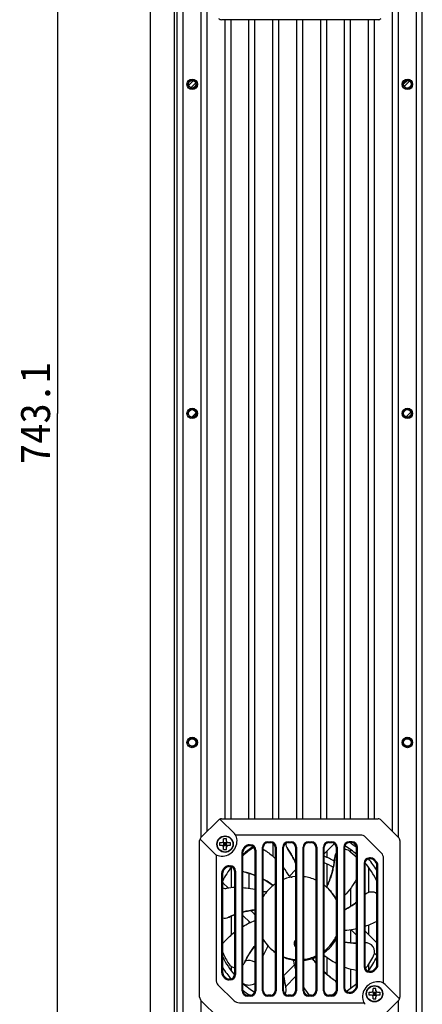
# Model space of a CAD drawing. Header units: millimetres. Extents: x 79 to 348, y 78 to 381.
# Tile 23 of 50: x 174 to 214, y 130 to 229. Entities that reach past the tile are written whole.
import ezdxf
from ezdxf.enums import TextEntityAlignment as Align

# ---------------------------------------------------------------- set-up
doc = ezdxf.new("R2010")
doc.units = ezdxf.units.MM
doc.header["$LTSCALE"] = 32.67
doc.layers.get('0').update_dxf_attribs({"linetype": 'CONTINUOUS'})
doc.layers.add('00_COMPONENTS', color=7, linetype='CONTINUOUS')
doc.layers.add('51__DRAFT_DIMS', color=7, linetype='CONTINUOUS')
doc.styles.get("Standard").update_dxf_attribs({"font": 'simfang.ttf'})
doc.dimstyles.new('DIMSTYLE_5', dxfattribs={"dimtxt": 3, "dimasz": 3, "dimexe": 2.5, "dimexo": 0.5, "dimgap": 0.75, "dimtad": 1, "dimdec": 1, "dimlfac": 3.333333, "dimdsep": 46, "dimtxsty": 'STANDARD', "dimblk": '_FILLED', "dimblk1": '_FILLED', "dimblk2": '_FILLED', "dimcen": 0.09, "dimclrt": 3, "dimazin": 2, "dimtp": 0.8, "dimtm": 0.8, "dimtfac": 1, "dimtdec": 1, "dimtofl": 0, "dimtmove": 0, "dimatfit": 3, "dimldrblk": '_FILLED', "dimfxl": 1, "dimtolj": 1, "dimarcsym": 0})

# ---------------------------------------------------------------- blocks, each defined once
blk = doc.blocks.new('_FILLED')
at = {"color": 0, "linetype": 'ByBlock'}
blk.add_solid([(0, 0), (-1, 0.167), (-1, -0.167)], dxfattribs=at)
blk = doc.blocks.new('*D7')
at = {"layer": '51__DRAFT_DIMS', "color": 4}
for p, q in [((188.722, 300.498), (175.009, 300.498)), ((177.509, 300.498), (177.509, 189.031)), ((177.509, 77.565), (177.509, 189.031)), ((188.722, 77.565), (175.009, 77.565))]:
    blk.add_line(p, q, dxfattribs=at)
at = {"layer": '51__DRAFT_DIMS', "color": 4, "xscale": 3, "yscale": 3, "zscale": 3}
for p, rotation in [((177.509, 300.498), 90), ((177.509, 77.565), 270)]:
    blk.add_blockref('_FILLED', p, dxfattribs=dict(at, rotation=rotation))
at = {"layer": '51__DRAFT_DIMS', "color": 3}
blk.add_text('743.1', height=3, rotation=90, dxfattribs=at).set_placement((176.759, 189.031), align=Align.CENTER)

msp = doc.modelspace()

# ---------------------------------------------------------------- linework, layer by layer
at = {"layer": '00_COMPONENTS', "color": 7}
for p, q in [((186.8219, 77.5648), (186.8219, 300.4978)), ((189.2219, 300.4978), (189.2219, 77.5648)), ((189.5219, 85.9648), (189.5219, 292.0978)), ((190.1219, 85.9648), (190.1219, 292.0978)), ((213.5219, 85.9648), (213.5219, 292.0978)), ((214.1219, 85.9648), (214.1219, 292.0978)), ((191.9219, 146.5213), (191.9219, 230.3713)), ((211.7219, 146.5213), (211.7219, 230.3713)), ((192.5219, 147.1213), (192.5219, 229.7713)), ((211.1219, 147.1213), (211.1219, 229.7713)), ((209.6755, 228.5113), (193.9683, 228.5113)), ((194.3219, 148.3813), (194.3219, 228.5113)), ((194.9219, 148.3813), (194.9219, 228.5113)), ((196.7219, 148.3813), (196.7219, 228.5113)), ((197.3219, 148.3813), (197.3219, 228.5113)), ((199.1219, 148.3813), (199.1219, 228.5113)), ((199.7219, 148.3813), (199.7219, 228.5113)), ((201.5219, 148.3813), (201.5219, 228.5113)), ((202.1219, 148.3813), (202.1219, 228.5113)), ((203.9219, 148.3813), (203.9219, 228.5113)), ((204.5219, 148.3813), (204.5219, 228.5113)), ((206.3219, 148.3813), (206.3219, 228.5113)), ((206.9219, 148.3813), (206.9219, 228.5113)), ((208.7219, 148.3813), (208.7219, 228.5113)), ((209.3219, 148.3813), (209.3219, 228.5113)), ((193.6501, 148.2495), (191.9037, 146.5031)), ((195.2533, 146.8922), (193.8316, 148.3139)), ((193.9683, 148.3813), (209.6755, 148.3813)), ((209.9937, 148.2495), (211.7401, 146.5031)), ((191.7719, 130.4777), (191.7719, 146.1849)), ((191.8393, 146.3216), (193.2609, 144.8999)), ((194.1719, 146.1313), (194.1719, 146.3514)), ((194.4719, 146.1313), (194.4719, 146.3514)), ((207.8768, 146.7313), (195.381, 146.7313)), ((210.0341, 144.9268), (208.4174, 146.5434)), ((211.8719, 146.1849), (211.8719, 130.4777)), ((193.8018, 145.9813), (194.0219, 145.9813)), ((194.0219, 145.6813), (193.8018, 145.6813)), ((194.128, 146.0252), (194.5158, 145.6373)), ((194.128, 145.6373), (194.5158, 146.0252)), ((194.1719, 145.9813), (194.1719, 145.6813)), ((194.1719, 145.9813), (194.4719, 145.9813)), ((194.1719, 145.8313), (194.4719, 145.8313)), ((194.1719, 145.6813), (194.4719, 145.6813)), ((194.1719, 145.3111), (194.1719, 145.5313)), ((194.3219, 145.6813), (194.3219, 145.9813)), ((194.4719, 145.9813), (194.4719, 145.6813)), ((194.4719, 145.3111), (194.4719, 145.5313)), ((194.6219, 145.9813), (194.842, 145.9813)), ((194.842, 145.6813), (194.6219, 145.6813)), ((196.1901, 145.4267), (196.3765, 145.6131)), ((196.2537, 145.3631), (196.4401, 145.5495)), ((196.7219, 145.2866), (196.7219, 145.1638)), ((196.7583, 145.7713), (196.8719, 145.7713)), ((196.7583, 145.6813), (196.8719, 145.6813)), ((197.3219, 145.2313), (197.3219, 131.1313)), ((197.4119, 145.2313), (197.4119, 131.1313)), ((198.0719, 131.1313), (198.0719, 145.5313)), ((198.1619, 131.1313), (198.1619, 145.5313)), ((198.6119, 146.0713), (198.9119, 146.0713)), ((198.6119, 145.9813), (198.9119, 145.9813)), ((199.1219, 145.9292), (199.1219, 144.6139)), ((199.3619, 145.5313), (199.3619, 131.1313)), ((199.4519, 145.5313), (199.4519, 131.1313)), ((200.1119, 131.1313), (200.1119, 145.5313)), ((200.2019, 131.1313), (200.2019, 145.5313)), ((200.6519, 146.0713), (200.9519, 146.0713)), ((200.6519, 145.9813), (200.9519, 145.9813)), ((201.4019, 145.5313), (201.4019, 131.1313)), ((201.4919, 145.5313), (201.4919, 131.1313)), ((202.1519, 131.1313), (202.1519, 145.5313)), ((202.2419, 131.1313), (202.2419, 145.5313)), ((202.6919, 146.0713), (202.9919, 146.0713)), ((202.6919, 145.9813), (202.9919, 145.9813)), ((203.4419, 145.5313), (203.4419, 131.1313)), ((203.5319, 145.5313), (203.5319, 131.1313)), ((204.1919, 131.1313), (204.1919, 145.5313)), ((205.3059, 145.8882), (204.2819, 144.8642)), ((204.2819, 131.1313), (204.2819, 145.5313)), ((204.7319, 146.0713), (205.0319, 146.0713)), ((204.7319, 145.9813), (205.0319, 145.9813)), ((205.4819, 145.5313), (205.4819, 131.1313)), ((205.5719, 145.5313), (205.5719, 131.1313)), ((206.2319, 145.5313), (206.2319, 131.4313)), ((206.3219, 145.5313), (206.3219, 131.4313)), ((207.0719, 146.0713), (206.7719, 146.0713)), ((207.0719, 145.9813), (206.7719, 145.9813)), ((206.9219, 145.2866), (206.9219, 145.027)), ((207.5219, 131.6177), (207.5219, 145.5313)), ((207.6119, 131.6177), (207.6119, 145.5313)), ((193.4219, 144.7721), (193.4219, 132.2764)), ((196.0319, 131.1313), (196.0319, 145.0449)), ((196.1219, 131.1313), (196.1219, 145.0449)), ((204.5219, 145.1042), (204.5219, 144.5176)), ((208.9255, 144.4513), (208.8119, 144.4513)), ((208.9255, 144.3613), (208.8119, 144.3613)), ((209.4301, 144.0431), (209.2437, 144.2295)), ((209.4937, 144.1067), (209.3073, 144.2931)), ((210.2219, 131.8904), (210.2219, 144.3861)), ((194.1501, 143.3267), (194.3365, 143.5131)), ((194.2137, 143.2631), (194.4001, 143.4495)), ((194.7183, 143.6713), (194.8319, 143.6713)), ((194.7183, 143.5813), (194.8319, 143.5813)), ((194.9219, 143.506), (194.9219, 141.4563)), ((200.7801, 142.6353), (201.4019, 143.257)), ((204.5219, 143.8567), (204.5219, 141.5574)), ((208.2719, 143.9113), (208.2719, 133.5313)), ((208.3619, 143.9113), (208.3619, 133.5313)), ((208.7219, 143.506), (208.7219, 140.9782)), ((209.5619, 133.7177), (209.5619, 143.7249)), ((209.6519, 133.7177), (209.6519, 143.7249)), ((193.9919, 132.9377), (193.9919, 142.9449)), ((194.0819, 132.9377), (194.0819, 142.9449)), ((195.2819, 143.1313), (195.2819, 132.7513)), ((195.3719, 143.1313), (195.3719, 132.7513)), ((196.7219, 142.917), (196.7219, 141.4124)), ((194.1121, 141.9681), (194.653, 141.4272)), ((199.1219, 141.7184), (199.1219, 141.6734)), ((199.1439, 141.6912), (199.1433, 141.6906)), ((199.1448, 141.702), (199.1457, 141.7016)), ((199.1462, 141.6997), (199.1456, 141.7015)), ((199.1462, 141.6997), (199.1463, 141.6994)), ((199.1463, 141.6994), (199.1466, 141.698)), ((199.1565, 141.7011), (199.1483, 141.7069)), ((199.1565, 141.7011), (199.1484, 141.707)), ((199.1512, 141.7008), (199.1565, 141.7011)), ((204.497, 141.5437), (204.4968, 141.5439)), ((204.4999, 141.5411), (204.4968, 141.5439)), ((204.498, 141.5429), (204.497, 141.5437)), ((204.4999, 141.5411), (204.5025, 141.5388)), ((204.5035, 141.5399), (204.5068, 141.5387)), ((204.509, 141.533), (204.5071, 141.5347)), ((204.5096, 141.5324), (204.509, 141.533)), ((204.5106, 141.5316), (204.5096, 141.5324)), ((204.5112, 141.5311), (204.5106, 141.5316)), ((204.5118, 141.5306), (204.5112, 141.5311)), ((204.5129, 141.5295), (204.5118, 141.5306)), ((204.5138, 141.5288), (204.5129, 141.5295)), ((204.5145, 141.5281), (204.5138, 141.5288)), ((204.5189, 141.5242), (204.5145, 141.5281)), ((204.5146, 141.528), (204.5207, 141.5408)), ((204.5146, 141.528), (204.5207, 141.5408)), ((206.9219, 141.3893), (206.9219, 139.5862)), ((208.3947, 140.7679), (208.3619, 140.7352)), ((194.9219, 138.6094), (194.9219, 136.7062)), ((196.8403, 137.9671), (196.1219, 138.6855)), ((196.8951, 139.1851), (197.2043, 138.8759)), ((196.7219, 138.0855), (196.7219, 137.9101)), ((208.7219, 137.7058), (208.7219, 136.777)), ((206.9219, 137.2278), (206.9219, 135.9281)), ((207.5219, 136.7042), (206.9884, 137.2378)), ((208.3619, 137.137), (209.5619, 135.937)), ((201.3539, 136.0626), (201.35, 135.7398)), ((201.4019, 136.062), (201.3539, 136.0626)), ((205.2746, 136.2213), (205.2882, 136.2176)), ((205.2746, 136.2213), (205.2882, 136.2175)), ((203.0314, 134.4593), (203.0395, 134.4476)), ((203.0314, 134.4593), (203.0394, 134.4476)), ((203.2035, 134.3672), (203.1438, 134.3074)), ((204.5219, 134.4476), (204.5219, 132.7926)), ((209.5317, 134.6944), (209.3171, 134.909)), ((194.9219, 133.5914), (194.9219, 133.1565)), ((200.2039, 132.6404), (201.2772, 133.7137)), ((208.7219, 133.7628), (208.7219, 133.1565)), ((209.2437, 133.2131), (209.4301, 133.3995)), ((209.3073, 133.1494), (209.4937, 133.3358)), ((194.3365, 132.3694), (194.1501, 132.5558)), ((194.4001, 132.4331), (194.2137, 132.6195)), ((201.4019, 132.5655), (200.4085, 131.5722)), ((206.9219, 133.2888), (206.9219, 131.376)), ((208.8119, 133.0813), (208.9255, 133.0813)), ((208.8119, 132.9913), (208.9255, 132.9913)), ((193.6097, 131.7358), (195.2264, 130.1191)), ((194.8319, 132.3013), (194.7183, 132.3013)), ((194.8319, 132.2113), (194.7183, 132.2113)), ((209.1719, 131.1313), (209.1719, 131.3514)), ((209.4719, 131.1313), (209.4719, 131.3514)), ((211.8045, 130.341), (210.3829, 131.7626)), ((196.8719, 130.6813), (196.5719, 130.6813)), ((196.8719, 130.5913), (196.5719, 130.5913)), ((198.9119, 130.6813), (198.6119, 130.6813)), ((198.9119, 130.5913), (198.6119, 130.5913)), ((200.9519, 130.6813), (200.6519, 130.6813)), ((200.9519, 130.5913), (200.6519, 130.5913)), ((202.9919, 130.6813), (202.6919, 130.6813)), ((202.9919, 130.5913), (202.6919, 130.5913)), ((205.0319, 130.6813), (204.7319, 130.6813)), ((205.0319, 130.5913), (204.7319, 130.5913)), ((206.7719, 130.9813), (206.8855, 130.9813)), ((206.7719, 130.8913), (206.8855, 130.8913)), ((207.2037, 131.1131), (207.3901, 131.2995)), ((207.2673, 131.0494), (207.4537, 131.2358)), ((208.8018, 130.9813), (209.0219, 130.9813)), ((209.0219, 130.6813), (208.8018, 130.6813)), ((209.128, 131.0252), (209.5158, 130.6373)), ((209.128, 130.6373), (209.5158, 131.0252)), ((209.1719, 130.9813), (209.4719, 130.9813)), ((209.1719, 130.9813), (209.1719, 130.6813)), ((209.1719, 130.8313), (209.4719, 130.8313)), ((209.1719, 130.6813), (209.4719, 130.6813)), ((209.1719, 130.3111), (209.1719, 130.5313)), ((209.3219, 130.6813), (209.3219, 130.9813)), ((209.4719, 130.9813), (209.4719, 130.6813)), ((209.4719, 130.3111), (209.4719, 130.5313)), ((209.6219, 130.9813), (209.842, 130.9813)), ((209.842, 130.6813), (209.6219, 130.6813)), ((191.9037, 130.1595), (193.6501, 128.4131)), ((191.9219, 91.3648), (191.9219, 130.1413)), ((195.767, 129.9313), (208.2628, 129.9313)), ((209.9937, 128.4131), (211.7401, 130.1595)), ((211.7219, 91.3648), (211.7219, 130.1413))]:
    msp.add_line(p, q, dxfattribs=at)
at = {"layer": '00_COMPONENTS', "color": 4}
for p, q in [((190.5464, 221.8088), (191.2443, 222.5068)), ((190.7771, 221.5668), (191.4863, 222.2761)), ((212.1131, 221.9018), (212.7514, 222.54)), ((212.2028, 221.7151), (212.938, 222.4504)), ((190.8685, 188.5292), (191.524, 189.1847)), ((212.3789, 188.5659), (213.0873, 189.2742)), ((212.5963, 188.5069), (213.1462, 189.0569)), ((212.1001, 156.0891), (212.564, 156.5531)), ((194.2818, 146.6161), (194.3219, 146.6563)), ((193.4969, 145.8313), (193.537, 145.8714))]:
    msp.add_line(p, q, dxfattribs=at)
at = {"layer": '00_COMPONENTS', "color": 7}
for points in [[(200.5788, 145.3902), (200.6132, 145.3411), (200.6823, 145.2403), (200.7498, 145.1385), (200.8158, 145.0358), (200.8803, 144.9322), (200.9433, 144.8276), (201.0047, 144.7221), (201.0645, 144.6158), (201.1228, 144.5086), (201.1796, 144.4006), (201.2347, 144.2918), (201.2883, 144.1822), (201.3402, 144.0718), (201.3905, 143.9608), (201.4019, 143.9345)], [(205.3279, 144.5015), (205.3227, 144.4417), (205.3108, 144.3201), (205.2971, 144.1987), (205.2816, 144.0776), (205.2644, 143.9568), (205.2454, 143.8362), (205.2247, 143.7159), (205.2022, 143.596), (205.178, 143.4764), (205.152, 143.3572), (205.1243, 143.2384), (205.0949, 143.12), (205.0637, 143.0021), (205.0308, 142.8847), (204.9963, 142.7679), (204.96, 142.6516), (204.9221, 142.5359), (204.8825, 142.4209), (204.8413, 142.3066), (204.7984, 142.193), (204.7539, 142.0801), (204.7078, 141.9681), (204.6602, 141.8569), (204.6109, 141.7465), (204.5601, 141.637), (204.5152, 141.5434)], [(196.3695, 143.0184), (196.4274, 143.0029), (196.5451, 142.9701), (196.6623, 142.9355), (196.7789, 142.8992), (196.8949, 142.8613), (197.0103, 142.8217), (197.1252, 142.7804), (197.2394, 142.7374), (197.3219, 142.705)], [(198.1619, 142.3164), (198.2347, 142.2774), (198.3411, 142.2185), (198.4465, 142.158), (198.551, 142.0961), (198.6544, 142.0327), (198.7567, 141.9678), (198.858, 141.9016), (198.9581, 141.8339), (199.0571, 141.7649), (199.1448, 141.7019)], [(199.1466, 141.698), (199.1466, 141.6973), (199.1466, 141.6965), (199.1464, 141.6957), (199.1462, 141.6948), (199.1459, 141.694), (199.1455, 141.6933), (199.1451, 141.6925), (199.1445, 141.6918), (199.1439, 141.6912)], [(204.502, 141.5407), (204.5015, 141.5409), (204.5005, 141.5414), (204.4996, 141.5419), (204.4986, 141.5425), (204.498, 141.5429)], [(204.5152, 141.5434), (204.5152, 141.5434), (204.5151, 141.5433), (204.515, 141.5432), (204.5148, 141.543), (204.5146, 141.5427), (204.5143, 141.5425), (204.514, 141.5422), (204.5137, 141.5419), (204.5133, 141.5417), (204.5129, 141.5414), (204.5124, 141.5412), (204.5119, 141.5409), (204.5114, 141.5407), (204.5109, 141.5405), (204.5103, 141.5403), (204.5098, 141.5402), (204.5093, 141.5401), (204.5088, 141.54), (204.5083, 141.5399), (204.5078, 141.5399), (204.5073, 141.5399), (204.5068, 141.5399), (204.5063, 141.5399), (204.5058, 141.5399), (204.5054, 141.54), (204.5049, 141.54), (204.5045, 141.5401), (204.5041, 141.5402), (204.5037, 141.5402), (204.5034, 141.5403), (204.503, 141.5404), (204.5027, 141.5405), (204.5025, 141.5406), (204.5022, 141.5407), (204.502, 141.5407)], [(196.1219, 139.0222), (196.2182, 139.0469), (196.3367, 139.0754), (196.4556, 139.1021), (196.5747, 139.1271), (196.6941, 139.1503), (196.8137, 139.1718), (196.9335, 139.1915), (197.0535, 139.2094), (197.1736, 139.2255), (197.2937, 139.2398), (197.3219, 139.2427)], [(207.5219, 140.0026), (207.4268, 139.9313), (207.3282, 139.8595), (207.2285, 139.7892), (207.1279, 139.7204), (207.0263, 139.6531), (206.9238, 139.5873), (206.8204, 139.5231), (206.7161, 139.4605), (206.611, 139.3994), (206.5052, 139.3399), (206.3986, 139.2821), (206.3219, 139.2419)], [(194.6696, 138.4958), (194.7239, 138.5211), (194.8352, 138.5716), (194.9471, 138.6205), (195.0598, 138.6676), (195.173, 138.7131), (195.2819, 138.755)], [(196.2744, 133.9386), (196.2997, 133.9929), (196.3525, 134.1031), (196.4069, 134.2125), (196.4629, 134.321), (196.5204, 134.4287), (196.5795, 134.5355), (196.6401, 134.6414), (196.7022, 134.7464), (196.7659, 134.8505), (196.8311, 134.9536), (196.8977, 135.0558), (196.9659, 135.157), (197.0355, 135.2571), (197.1065, 135.3562), (197.179, 135.4542), (197.2528, 135.551), (197.3219, 135.639)], [(205.4819, 136.1709), (205.3898, 136.1954), (205.2899, 136.2234)], [(207.5219, 135.9022), (207.4305, 135.9032), (207.3086, 135.9063), (207.1867, 135.9112), (207.0649, 135.9179), (206.9432, 135.9263), (206.8216, 135.9365), (206.7003, 135.9485), (206.5792, 135.9622), (206.4584, 135.9777), (206.3379, 135.995), (206.3219, 135.9975)], [(203.4419, 133.9105), (203.3899, 133.976), (203.3159, 134.0719), (203.2434, 134.1688), (203.1724, 134.2666), (203.1043, 134.3635)], [(200.4331, 131.4791), (200.4176, 131.537), (200.3872, 131.6553), (200.3586, 131.7741), (200.3317, 131.8932), (200.3065, 132.0127), (200.2831, 132.1324), (200.2615, 132.2525), (200.2416, 132.3729), (200.2234, 132.4936), (200.2071, 132.6145), (200.2019, 132.6575)], [(205.1998, 132.2682), (205.1507, 132.3026), (205.0513, 132.3737), (204.9531, 132.4463), (204.8559, 132.5202), (204.7598, 132.5955), (204.6649, 132.6723), (204.5711, 132.7503), (204.4785, 132.8298), (204.3871, 132.9106), (204.2968, 132.9927), (204.2819, 133.0066)]]:
    msp.add_lwpolyline(points, dxfattribs=at)
for centre, radius in [((191.0219, 222.0313), 0.525), ((191.0219, 222.0313), 0.375), ((212.6219, 222.0313), 0.525), ((212.6219, 222.0313), 0.375), ((191.0219, 189.0313), 0.525), ((191.0219, 189.0313), 0.375), ((212.6219, 189.0313), 0.525), ((212.6219, 189.0313), 0.375), ((191.0219, 156.0313), 0.525), ((191.0219, 156.0313), 0.375), ((212.6219, 156.0313), 0.525), ((212.6219, 156.0313), 0.375), ((194.3219, 145.8313), 0.7875), ((209.3219, 130.8313), 0.7875)]:
    msp.add_circle(centre, radius, dxfattribs=at)
at = {"layer": '00_COMPONENTS', "color": 4}
for centre in [(194.3219, 145.8313), (209.3219, 130.8313)]:
    msp.add_circle(centre, 0.825, dxfattribs=at)
at = {"layer": '00_COMPONENTS', "color": 7}
for centre, radius, start, end in [((193.9683, 228.9613), 0.45, 225, 270), ((209.6755, 228.9613), 0.45, 270, 315), ((193.9683, 147.9313), 0.45, 90, 135), ((193.8528, 148.3351), 0.03, 105.957172, 225), ((209.6755, 147.9313), 0.45, 45, 90), ((192.2219, 146.1849), 0.45, 135, 180), ((191.8181, 146.3003), 0.03, 45, 164.042828), ((193.9944, 146.1588), 1.53, 261.138653, 8.861347), ((194.3219, 142.8617), 3.493, 87.538764, 92.461236), ((194.6169, 146.2558), 0.9, 8.861347, 45), ((211.4219, 146.1849), 0.45, 0, 45), ((194.0219, 146.1313), 0.15, 270, 360), ((194.0219, 145.5313), 0.15, 0, 90), ((194.3219, 148.8009), 3.493, 267.538764, 272.461236), ((194.6219, 146.1313), 0.15, 180, 270), ((194.6219, 145.5313), 0.15, 90, 180), ((196.5719, 145.0449), 0.54, 135, 180), ((201.8219, 138.3313), 8.625, 122.77672, 131.367538), ((201.7324, 138.4218), 8.4, 122.452552, 131.906937), ((196.5719, 145.0449), 0.45, 135, 180), ((196.7583, 145.2313), 0.54, 90, 135), ((196.7583, 145.2313), 0.45, 90, 135), ((196.8719, 145.2313), 0.54, 0, 90), ((196.8719, 145.2313), 0.45, 0, 90), ((198.6119, 145.5313), 0.54, 90, 180), ((198.6119, 145.5313), 0.45, 90, 180), ((198.9119, 145.5313), 0.54, 0, 90), ((198.9119, 145.5313), 0.45, 0, 90), ((200.6519, 145.5313), 0.54, 90, 180), ((200.6519, 145.5313), 0.45, 90, 180), ((201.314, 145.9101), 0.9, 179.801368, 215.2674), ((193.7207, 140.5404), 8.4001, 23.874313, 35.266418), ((200.9519, 145.5313), 0.54, 0, 90), ((200.9519, 145.5313), 0.45, 0, 90), ((202.6919, 145.5313), 0.54, 90, 180), ((202.6919, 145.5313), 0.45, 90, 180), ((202.9919, 145.5313), 0.54, 0, 90), ((202.9919, 145.5313), 0.45, 0, 90), ((204.7319, 145.5313), 0.54, 90, 180), ((204.7319, 145.5313), 0.45, 90, 180), ((205.0319, 145.5313), 0.54, 0, 90), ((205.0319, 145.5313), 0.45, 0, 90), ((206.7719, 145.5313), 0.54, 90, 180), ((206.7719, 145.5313), 0.45, 90, 180), ((206.2253, 144.4272), 0.9, 53.198152, 83.837351), ((201.8219, 138.3313), 8.625, 48.632462, 58.367057), ((201.8219, 138.3313), 9.15, 51.467863, 56.72719), ((207.0719, 145.5313), 0.54, 0, 90), ((207.0719, 145.5313), 0.45, 0, 90), ((204.597, 142.9674), 3.9559, 47.091333, 49.376493), ((207.3924, 145.9747), 0.15, 227.091434, 277.476841), ((193.8973, 145.5363), 0.9, 225, 261.138653), ((201.8219, 138.3313), 6.75, 59.106846, 68.626283), ((206.2253, 144.4272), 0.9, 145.69178, 175.2674), ((201.7324, 138.4218), 8.4, 46.431607, 53.198152), ((208.8119, 143.9113), 0.54, 90, 180), ((208.8119, 143.9113), 0.45, 90, 180), ((201.8219, 138.3313), 9.15, 32.22952, 41.13407), ((208.9255, 143.9113), 0.54, 45, 90), ((208.9255, 143.9113), 0.45, 45, 90), ((194.5319, 142.9449), 0.54, 135, 180), ((201.8219, 138.3313), 8.625, 142.669629, 153.817996), ((194.5319, 142.9449), 0.45, 135, 180), ((194.7183, 143.1313), 0.54, 90, 135), ((194.7183, 143.1313), 0.45, 90, 135), ((194.8319, 143.1313), 0.54, 0, 90), ((194.8319, 143.1313), 0.45, 0, 90), ((193.404, 138.1802), 8.6164, 31.241711, 37.912243), ((201.8219, 138.3313), 6.15, 56.909897, 66.42152), ((201.8219, 138.3313), 8.625, 26.182004, 40.668155), ((209.1119, 143.7249), 0.45, 0, 45), ((209.1119, 143.7249), 0.54, 0, 45), ((196.5985, 143.8892), 0.9, 238.023514, 255.2674), ((194.2328, 134.8933), 8.4018, 68.427326, 75.265858), ((194.2328, 134.8942), 8.401, 54.188828, 62.114926), ((201.7324, 138.4218), 4.17, 94.546407, 111.533312), ((201.7324, 138.4218), 4.17, 65.794767, 82.982995), ((194.2182, 142.0742), 0.15, 154.645263, 155.337478), ((194.2182, 142.0742), 0.15, 204.65961, 225), ((195.6257, 133.7017), 7.7864, 92.53096, 98.238732), ((201.7324, 138.4218), 4.17, 128.150317, 148.901319), ((201.7324, 138.4218), 4.17, 127.5439, 128.150317), ((201.7324, 138.4218), 4.17, 124.644231, 127.5439), ((201.7324, 138.4218), 4.17, 48.476502, 52.309582), ((201.7324, 138.4218), 4.17, 47.542217, 48.476502), ((204.5096, 141.5581), 0.0191, 228.473699, 228.971929), ((204.5093, 141.5578), 0.0188, 228.964829, 232.831221), ((201.7324, 138.4218), 4.17, 25.950183, 47.542217), ((201.7463, 138.436), 4.1501, 45.117079, 45.864787), ((201.8219, 138.3313), 4.17, 28.631186, 45.487092), ((195.4256, 132.6247), 8.8878, 71.275586, 72.068679), ((202.4311, 146.6761), 8.3951, 314.948849, 315.267465), ((209.0343, 140.1342), 0.9, 54.113111, 135.2674), ((198.2546, 130.9005), 8.3993, 96.375847, 104.709822), ((194.2852, 139.3101), 0.9, 256.942951, 295.2674), ((198.2547, 130.8999), 8.3998, 110.726789, 115.266402), ((197.4164, 139.0881), 0.3, 225, 251.631669), ((210.0314, 137.1723), 1.0373, 116.915079, 118.242037), ((201.7324, 138.4218), 4.17, 211.099105, 235.354771), ((201.8219, 138.3313), 4.17, 306.15284, 331.368789), ((201.7324, 138.4218), 4.17, 328.263205, 334.05167), ((203.9035, 130.4242), 8.4001, 141.585385, 155.266566), ((206.1309, 131.3173), 8.6445, 151.246587, 157.20087), ((201.8219, 138.3313), 4.17, 223.782124, 233.847143), ((201.7018, 135.872), 0.45, 131.806405, 228.193714), ((201.7324, 138.4218), 4.17, 307.691303, 328.259899), ((201.7324, 138.4218), 4.17, 328.259899, 328.263205), ((207.573, 144.3007), 8.3999, 254.216697, 255.584926), ((207.5731, 144.3019), 8.4012, 261.434541, 269.65053), ((208.4267, 135.04), 0.9, 333.198152, 94.13133), ((201.8219, 138.3313), 8.625, 206.182004, 220.668155), ((201.7324, 138.4218), 8.4, 204.386545, 213.198152), ((201.8219, 138.3313), 4.17, 247.138717, 264.219393), ((201.7324, 138.4218), 4.17, 248.46647, 265.453446), ((201.7324, 138.4218), 4.17, 277.017773, 294.20221), ((201.8219, 138.3313), 4.17, 275.780606, 292.861294), ((209.9871, 139.1723), 8.402, 214.216841, 218.82982), ((203.4157, 134.1551), 0.3, 112.98123, 135), ((201.7324, 138.4218), 8.4, 322.662881, 333.198152), ((201.8219, 138.3313), 8.625, 322.669629, 333.817996), ((209.4256, 134.5884), 0.15, 24.657384, 45), ((209.4256, 134.5884), 0.15, 334.553376, 335.341031), ((201.8219, 138.3313), 9.15, 212.229519, 221.13407), ((195.4566, 134.3153), 0.9, 213.198152, 258.808837), ((195.4566, 134.3153), 0.9, 317.668927, 335.2674), ((196.7219, 132.9313), 1.23, 60.80332, 107.436606), ((201.0651, 133.9258), 0.3, 74.148193, 78.263211), ((209.6769, 135.8086), 8.653, 191.248362, 196.996137), ((201.0651, 133.9258), 0.3, 315, 315.888814), ((208.8119, 133.5313), 0.54, 180, 270), ((208.8119, 133.5313), 0.45, 180, 270), ((209.1119, 133.7177), 0.45, 315, 360), ((209.1119, 133.7177), 0.54, 315, 360), ((194.5319, 132.9377), 0.54, 180, 225), ((194.5319, 132.9377), 0.45, 180, 225), ((194.7183, 132.7513), 0.54, 225, 270), ((194.7183, 132.7513), 0.45, 225, 270), ((194.8319, 132.7513), 0.54, 270, 360), ((194.8319, 132.7513), 0.45, 270, 360), ((208.5373, 133.691), 8.401, 187.15661, 195.266144), ((209.9862, 139.1719), 8.4011, 227.233651, 235.266111), ((207.2867, 132.1301), 1.0373, 76.894914, 78.242012), ((208.9255, 133.5313), 0.45, 270, 315), ((208.9255, 133.5313), 0.54, 270, 315), ((201.8219, 138.3313), 8.625, 228.632462, 238.367057), ((196.7219, 132.9313), 1.23, 240.957155, 299.19668), ((199.5645, 131.242), 0.9, 330.538503, 15.2674), ((208.8737, 135.4935), 7.7867, 211.605104, 218.170608), ((204.6868, 131.5282), 0.9, 27.935505, 55.2674), ((206.7719, 131.4313), 0.54, 180, 270), ((206.7719, 131.4313), 0.45, 180, 270), ((201.8219, 138.3313), 8.625, 302.77672, 311.367538), ((207.0719, 131.6177), 0.45, 315, 360), ((207.0719, 131.6177), 0.54, 315, 360), ((209.6494, 130.5038), 1.53, 81.138653, 188.861347), ((209.3219, 127.8617), 3.493, 87.538764, 92.461236), ((209.7465, 131.1262), 0.9, 45, 81.138653), ((192.2219, 130.4777), 0.45, 180, 225), ((196.5719, 131.1313), 0.54, 180, 270), ((201.8219, 138.3313), 9.15, 231.467863, 236.72719), ((196.5719, 131.1313), 0.45, 180, 270), ((196.8719, 131.1313), 0.54, 270, 360), ((196.8719, 131.1313), 0.45, 270, 360), ((198.6119, 131.1313), 0.54, 180, 270), ((198.6119, 131.1313), 0.45, 180, 270), ((198.9119, 131.1313), 0.54, 270, 360), ((198.9119, 131.1313), 0.45, 270, 360), ((200.6519, 131.1313), 0.54, 180, 270), ((200.6519, 131.1313), 0.45, 180, 270), ((200.9519, 131.1313), 0.54, 270, 360), ((200.9519, 131.1313), 0.45, 270, 360), ((202.6919, 131.1313), 0.54, 180, 270), ((202.6919, 131.1313), 0.45, 180, 270), ((202.9919, 131.1313), 0.54, 270, 360), ((202.9919, 131.1313), 0.45, 270, 360), ((204.7319, 131.1313), 0.54, 180, 270), ((204.7319, 131.1313), 0.45, 180, 270), ((201.7324, 138.4218), 8.4, 292.85475, 293.198152), ((205.0319, 131.1313), 0.54, 270, 360), ((205.0319, 131.1313), 0.45, 270, 360), ((204.6868, 131.5282), 0.9, 293.198152, 331.965759), ((206.8855, 131.4313), 0.45, 270, 315), ((206.8855, 131.4313), 0.54, 270, 315), ((209.0219, 131.1313), 0.15, 270, 360), ((209.0219, 130.5313), 0.15, 0, 90), ((209.6219, 131.1313), 0.15, 180, 270), ((209.6219, 130.5313), 0.15, 90, 180), ((211.4219, 130.4777), 0.45, 315, 360), ((211.8257, 130.3622), 0.03, 225, 344.042828), ((209.0269, 130.4067), 0.9, 188.861347, 225), ((209.3219, 133.8009), 3.493, 267.538764, 272.461236)]:
    msp.add_arc(centre, radius, start, end, dxfattribs=at)
at = {"layer": '00_COMPONENTS', "color": 4}
for centre in [(191.0219, 222.0313), (212.6219, 222.0313), (191.0219, 189.0313), (212.6219, 189.0313), (191.0219, 156.0313), (212.6219, 156.0313)]:
    msp.add_arc(centre, 0.45, 255, 195, dxfattribs=at)
at = {"layer": '00_COMPONENTS', "color": 7}
for centre, major_axis, start_param, end_param in [((205.5165, 143.6426), (-2.9009, -2.9009), 3.1415927, 3.4921288), ((207.1332, 142.0259), (2.9009, 2.9009), -0.3505362, 0), ((196.5106, 134.6366), (-2.9009, -2.9009), -0.3505362, 0), ((198.1272, 133.02), (2.9009, 2.9009), 3.1415927, 3.4921288)]:
    msp.add_ellipse(centre, major_axis=major_axis, ratio=0.3656362, start_param=start_param, end_param=end_param, dxfattribs=at)
for points in [[(193.799, 145.8313), (193.799, 145.8813), (193.7996, 145.9313), (193.8018, 145.9813)], [(193.8018, 145.6813), (193.7996, 145.7312), (193.799, 145.7813), (193.799, 145.8313)], [(194.842, 145.9813), (194.8442, 145.9313), (194.8448, 145.8813), (194.8448, 145.8313)], [(194.8448, 145.8313), (194.8448, 145.7813), (194.8442, 145.7312), (194.842, 145.6813)], [(199.1429, 141.7049), (199.1431, 141.7038), (199.1438, 141.7026), (199.1448, 141.702)], [(204.5068, 141.5387), (204.5081, 141.5383), (204.5094, 141.5378), (204.5106, 141.537)], [(201.35, 135.7398), (201.3746, 135.739), (201.3895, 135.7433), (201.4019, 135.7535)], [(208.799, 130.8313), (208.799, 130.8813), (208.7996, 130.9313), (208.8018, 130.9813)], [(208.8018, 130.6813), (208.7996, 130.7312), (208.799, 130.7813), (208.799, 130.8313)], [(209.842, 130.9813), (209.8442, 130.9313), (209.8448, 130.8813), (209.8448, 130.8313)], [(209.8448, 130.8313), (209.8448, 130.7813), (209.8442, 130.7312), (209.842, 130.6813)]]:
    msp.add_open_spline(points, degree=3, dxfattribs=at)
for points, knots in [([(198.1619, 145.325), (198.2691, 145.2578), (198.533, 145.0828), (198.9376, 144.7777), (199.2236, 144.5273), (199.3619, 144.3972)], [0, 0, 0, 0, 0.2500217, 0.6250096, 1, 1, 1, 1]), ([(204.5207, 141.5408), (204.7429, 142.0007), (205.1059, 142.9685), (205.2858, 143.9867), (205.3284, 144.5014)], [0, 0, 0, 0, 0.4972007, 1, 1, 1, 1]), ([(200.7709, 142.6491), (200.7843, 142.6271), (200.8196, 142.588), (200.8873, 142.5488), (200.9629, 142.5289), (201.0153, 142.5298), (201.0407, 142.534)], [0, 0, 0, 0, 0.2497062, 0.4997596, 0.7499166, 1, 1, 1, 1]), ([(207.5219, 142.3202), (207.3582, 142.0222), (206.9915, 141.447), (206.555, 140.923), (206.3219, 140.6754)], [0, 0, 0, 0, 0.4999849, 1, 1, 1, 1]), ([(194.0819, 141.4371), (194.1511, 141.4174), (194.2938, 141.3914), (194.4388, 141.3975), (194.51, 141.4078)], [0, 0, 0, 0, 0.5000255, 1, 1, 1, 1]), ([(196.1219, 141.4727), (196.2227, 141.4664), (196.6255, 141.4336), (197.0257, 141.3702), (197.3219, 141.3066)], [0, 0, 0, 0, 0.2500836, 1, 1, 1, 1]), ([(199.1457, 141.7016), (199.146, 141.7014), (199.1478, 141.7009), (199.1497, 141.7008), (199.1512, 141.7008)], [0, 0, 0, 0, 0.2148867, 1, 1, 1, 1]), ([(199.1503, 141.6968), (199.1499, 141.6966), (199.149, 141.6963), (199.1476, 141.6968), (199.1468, 141.6982), (199.1464, 141.6992), (199.1462, 141.6997)], [0, 0, 0, 0, 0.2478902, 0.4477483, 0.6878204, 1, 1, 1, 1]), ([(199.1565, 141.7011), (199.1554, 141.7002), (199.1534, 141.6986), (199.1513, 141.6972), (199.1503, 141.6968)], [0, 0, 0, 0, 0.5762918, 1, 1, 1, 1]), ([(199.1821, 141.7425), (199.1792, 141.7387), (199.1738, 141.7313), (199.1662, 141.7206), (199.1604, 141.7106), (199.1577, 141.7041), (199.1565, 141.7011)], [0, 0, 0, 0, 0.2913792, 0.5667841, 0.8035615, 1, 1, 1, 1]), ([(199.1821, 141.7425), (199.1833, 141.741), (199.1857, 141.7379), (199.1884, 141.734), (199.1902, 141.7312), (199.191, 141.7297), (199.1914, 141.7288), (199.1915, 141.7282), (199.1914, 141.7282)], [0, 0, 0, 0, 0.3416285, 0.6847731, 0.8203753, 0.9188794, 0.9763554, 1, 1, 1, 1]), ([(204.498, 141.5429), (204.4992, 141.5419), (204.5011, 141.5409), (204.503, 141.5401), (204.5035, 141.5399)], [0, 0, 0, 0, 0.7395122, 1, 1, 1, 1]), ([(204.5106, 141.537), (204.5112, 141.5366), (204.5137, 141.5343), (204.5143, 141.5307), (204.5146, 141.528)], [0, 0, 0, 0, 0.2074345, 1, 1, 1, 1]), ([(204.5146, 141.528), (204.5178, 141.5274), (204.5244, 141.5246), (204.5316, 141.5162), (204.5385, 141.5071), (204.544, 141.5015), (204.5469, 141.4988)], [0, 0, 0, 0, 0.2212147, 0.4701445, 0.7336716, 1, 1, 1, 1]), ([(198.5592, 141.1273), (198.5425, 141.1077), (198.5029, 141.0734), (198.4323, 141.04), (198.3553, 141.0266), (198.3031, 141.0338), (198.2788, 141.042)], [0, 0, 0, 0, 0.2500625, 0.5002198, 0.7502833, 1, 1, 1, 1]), ([(206.322, 139.2369), (206.4267, 139.2917), (206.8424, 139.5205), (207.2387, 139.7846), (207.522, 140.0007)], [0, 0, 0, 0, 0.2491782, 1, 1, 1, 1]), ([(197.2184, 138.8373), (197.2256, 138.8321), (197.2576, 138.8108), (197.2934, 138.7952), (197.3219, 138.7869)], [0, 0, 0, 0, 0.2294694, 1, 1, 1, 1]), ([(196.1219, 137.5841), (196.3135, 137.6987), (196.7062, 137.9123), (197.1146, 138.0941), (197.3218, 138.1772)], [0, 0, 0, 0, 0.4999908, 1, 1, 1, 1]), ([(207.5219, 137.3379), (207.4232, 137.316), (207.0267, 137.2355), (206.6244, 137.1844), (206.3219, 137.1622)], [0, 0, 0, 0, 0.2500792, 1, 1, 1, 1]), ([(209.5406, 138.0861), (209.3517, 137.9847), (208.9654, 137.7973), (208.5649, 137.6425), (208.3619, 137.5734)], [0, 0, 0, 0, 0.4999975, 1, 1, 1, 1]), ([(194.2803, 136.0667), (194.4329, 136.2376), (194.7535, 136.5662), (195.1017, 136.8651), (195.2819, 137.0067)], [0, 0, 0, 0, 0.4999973, 1, 1, 1, 1]), ([(194.0819, 135.895), (194.1186, 135.9191), (194.1887, 135.9721), (194.2512, 136.034), (194.2803, 136.0667)], [0, 0, 0, 0, 0.4999902, 1, 1, 1, 1]), ([(198.5171, 135.7666), (198.5335, 135.7467), (198.5603, 135.7018), (198.581, 135.6265), (198.5808, 135.5483), (198.5646, 135.4982), (198.5523, 135.4756)], [0, 0, 0, 0, 0.2500625, 0.5002198, 0.7502833, 1, 1, 1, 1]), ([(205.2746, 136.2213), (205.2745, 136.2181), (205.2729, 136.211), (205.2659, 136.2025), (205.2581, 136.1941), (205.2535, 136.1878), (205.2514, 136.1844)], [0, 0, 0, 0, 0.2212147, 0.4701445, 0.7336716, 1, 1, 1, 1]), ([(203.043, 134.4594), (203.0423, 134.4589), (203.0408, 134.4579), (203.0367, 134.4572), (203.0335, 134.4584), (203.0314, 134.4593)], [0, 0, 0, 0, 0.2116185, 0.4322692, 1, 1, 1, 1]), ([(205.4819, 133.8643), (205.2716, 133.9732), (204.8603, 134.2095), (204.4707, 134.4798), (204.2818, 134.6226)], [0, 0, 0, 0, 0.4999908, 1, 1, 1, 1]), ([(201.1453, 134.2167), (201.1562, 134.2026), (201.1751, 134.1722), (201.1866, 134.1382), (201.1901, 134.1207)], [0, 0, 0, 0, 0.5001425, 1, 1, 1, 1]), ([(207.4981, 133.1457), (207.398, 133.1665), (206.9996, 133.2576), (206.6084, 133.3803), (206.3219, 133.4889)], [0, 0, 0, 0, 0.250095, 1, 1, 1, 1])]:
    msp.add_open_spline(points, degree=3, knots=knots, dxfattribs=at)

# ---------------------------------------------------------------- dimensions: what is measured, and where the dimension line sits
at = {"layer": '51__DRAFT_DIMS', "color": 4}
dim = msp.add_linear_dim(base=(177.5092, 77.5648), p1=(189.2219, 300.4978), p2=(189.2219, 77.5648), angle=270, dimstyle='DIMSTYLE_5', dxfattribs=at)
dim.commit()
dim.dimension.update_dxf_attribs({"geometry": '*D7', "text_midpoint": (177.5092, 188.9024), "dimtype": 160})

doc.saveas('drawing.dxf')
